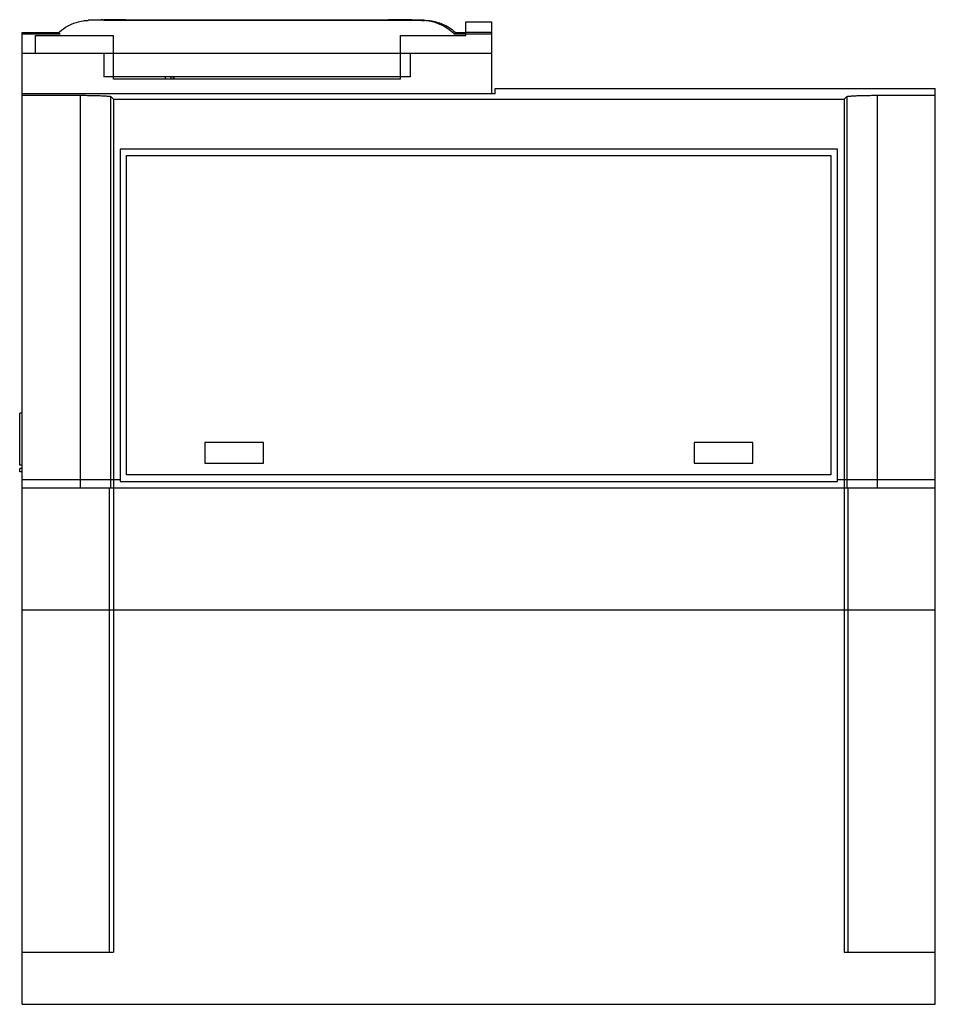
# Model space of a CAD drawing. Header units: millimetres. Extents: x 19 to 160, y 47 to 198.
import ezdxf

# ---------------------------------------------------------------- set-up
doc = ezdxf.new("R2010")
doc.units = ezdxf.units.MM
doc.header["$LTSCALE"] = 16.114621
doc.layers.get('0').update_dxf_attribs({"linetype": 'CONTINUOUS'})

msp = doc.modelspace()

# ---------------------------------------------------------------- linework, layer by layer
at = {"color": 7, "linetype": 'Continuous'}
for p, q in [((29.97, 198.33), (79.37, 198.33)), ((32.14, 198.33), (31.95, 198.33)), ((32.14, 198.33), (32.14, 198.33)), ((32.36, 198.33), (32.39, 198.33)), ((34.72, 198.36), (32.37, 198.33)), ((81.15, 198.23), (32.37, 198.23)), ((33.94, 198.36), (34.67, 198.36)), ((35.7, 198.37), (35.6, 198.37)), ((35.7, 198.37), (35.63, 198.37)), ((35.63, 198.37), (35.7, 198.37)), ((35.7, 198.37), (76.03, 198.37)), ((76.03, 198.37), (76.11, 198.37)), ((76.13, 198.37), (76.03, 198.37)), ((76.11, 198.37), (76.03, 198.37)), ((79.19, 198.34), (79.38, 198.33)), ((87.87, 195.93), (87.87, 198.03)), ((87.87, 198.03), (91.87, 198.03)), ((91.87, 187), (91.87, 198.03)), ((19.87, 193.23), (19.87, 196.42)), ((19.87, 196.42), (25.5, 196.42)), ((86.24, 196.42), (87.87, 196.42)), ((91.87, 196.43), (87.87, 196.43)), ((19.87, 196.23), (25.68, 196.23)), ((21.87, 193.23), (21.87, 195.93)), ((21.87, 195.93), (33.87, 195.93)), ((25.68, 196.23), (25.28, 196.26)), ((33.87, 189.23), (33.87, 195.93)), ((77.87, 189.23), (77.87, 195.93)), ((77.87, 195.93), (87.87, 195.93)), ((86.45, 196.26), (86.06, 196.23)), ((86.06, 196.23), (91.87, 196.23)), ((19.87, 47.33), (19.87, 193.23)), ((19.87, 193.23), (21.87, 193.23)), ((19.87, 193.23), (91.87, 193.23)), ((32.37, 193.23), (32.37, 189.63)), ((79.37, 189.63), (79.37, 193.23)), ((79.37, 189.63), (32.37, 189.63)), ((77.87, 189.23), (33.87, 189.23)), ((41.76, 189.63), (41.76, 189.23)), ((42.7, 189.23), (42.7, 189.63)), ((43, 189.63), (43, 189.23)), ((43.17, 189.23), (43.17, 189.63)), ((92.37, 187), (92.37, 187.83)), ((92.37, 187.83), (159.87, 187.83)), ((159.87, 47.33), (159.87, 187.83)), ((92.37, 187), (19.87, 187)), ((28.73, 186.78), (28.73, 126.53)), ((33.46, 126.53), (33.46, 186.56)), ((33.87, 186.16), (33.87, 55.33)), ((33.87, 186.16), (145.87, 186.16)), ((145.87, 186.16), (145.87, 55.33)), ((146.28, 186.56), (146.28, 126.53)), ((151.01, 126.53), (151.01, 186.78)), ((34.87, 178.53), (34.87, 127.53)), ((144.87, 178.53), (34.87, 178.53)), ((144.87, 127.53), (144.87, 178.53)), ((35.87, 128.53), (35.87, 177.53)), ((35.87, 177.53), (143.87, 177.53)), ((143.87, 177.53), (143.87, 128.53)), ((19.47, 130.03), (19.47, 138.03)), ((19.87, 138.03), (19.47, 138.03)), ((47.87, 133.53), (47.87, 130.33)), ((56.87, 133.53), (47.87, 133.53)), ((56.87, 130.33), (56.87, 133.53)), ((131.87, 133.53), (122.87, 133.53)), ((122.87, 133.53), (122.87, 130.33)), ((131.87, 130.33), (131.87, 133.53)), ((19.87, 130.03), (19.47, 130.03)), ((47.87, 130.33), (56.87, 130.33)), ((122.87, 130.33), (131.87, 130.33)), ((19.47, 129.03), (19.47, 129.53)), ((19.87, 129.53), (19.47, 129.53)), ((19.87, 129.03), (19.47, 129.03)), ((143.87, 128.53), (35.87, 128.53)), ((19.87, 127.83), (34.87, 127.83)), ((34.87, 127.53), (144.87, 127.53)), ((144.87, 127.83), (159.87, 127.83)), ((159.87, 126.53), (19.87, 126.53)), ((33.22, 55.33), (33.22, 126.53)), ((146.51, 55.33), (146.51, 126.53)), ((19.87, 107.83), (159.87, 107.83)), ((19.87, 55.33), (33.87, 55.33)), ((145.87, 55.33), (159.87, 55.33)), ((19.87, 47.33), (159.87, 47.33))]:
    msp.add_line(p, q, dxfattribs=at)
msp.add_arc((81.15, 191.22), 7.01, 45.6342, 90.0051, dxfattribs=at)
for centre, start_param, end_param in [((30.7, -912.17), -0.055028, -0.047924), ((149.04, -912.17), 0.047924, 0.055028)]:
    msp.add_ellipse(centre, major_axis=(0, 1100), ratio=0.052408, start_param=start_param, end_param=end_param, dxfattribs=at)
for points, knots in [([(25.28, 196.26), (25.65, 196.62), (26.42, 197.23), (27.77, 197.89), (28.98, 198.19), (29.73, 198.26), (29.97, 198.27)], [0, 0, 0, 0, 0.292265, 0.564167, 0.859976, 1, 1, 1, 1]), ([(32.39, 198.33), (32.51, 198.34), (33.02, 198.34), (33.54, 198.35), (33.94, 198.36)], [0, 0, 0, 0, 0.22766, 1, 1, 1, 1]), ([(35.6, 198.37), (35.5, 198.37), (35.12, 198.37), (34.74, 198.36), (34.46, 198.36)], [0, 0, 0, 0, 0.260937, 1, 1, 1, 1]), ([(34.67, 198.36), (34.75, 198.36), (35.07, 198.37), (35.38, 198.37), (35.63, 198.37)], [0, 0, 0, 0, 0.241405, 1, 1, 1, 1]), ([(76.11, 198.37), (76.4, 198.37), (77.43, 198.36), (78.46, 198.35), (79.19, 198.34)], [0, 0, 0, 0, 0.285665, 1, 1, 1, 1]), ([(79.6, 198.33), (79.36, 198.33), (78.21, 198.35), (77.05, 198.36), (76.13, 198.37)], [0, 0, 0, 0, 0.203482, 1, 1, 1, 1]), ([(79.38, 198.33), (79.74, 198.33), (80.38, 198.32), (81.12, 198.3), (81.63, 198.28), (81.97, 198.26), (82.41, 198.22), (82.95, 198.13), (83.72, 197.94), (84.6, 197.59), (85.57, 197.04), (86.17, 196.54), (86.45, 196.26)], [0, 0, 0, 0, 0.143154, 0.250411, 0.294872, 0.344205, 0.383685, 0.469524, 0.561376, 0.693731, 0.844149, 1, 1, 1, 1]), ([(81.15, 198.23), (81.2, 198.23), (81.29, 198.24), (81.39, 198.24), (81.45, 198.25), (81.49, 198.25), (81.52, 198.25), (81.53, 198.25), (81.56, 198.26), (81.53, 198.27), (81.52, 198.27), (81.49, 198.27), (81.45, 198.28), (81.38, 198.28), (81.28, 198.29), (81.14, 198.29), (80.96, 198.3), (80.75, 198.3), (80.51, 198.31), (80.23, 198.32), (79.93, 198.32), (79.71, 198.33), (79.6, 198.33)], [0, 0, 0, 0, 0.06147, 0.109295, 0.128093, 0.143484, 0.155473, 0.164071, 0.171301, 0.178718, 0.187416, 0.199504, 0.214995, 0.233894, 0.281924, 0.343604, 0.418932, 0.507901, 0.610502, 0.726726, 0.856564, 1, 1, 1, 1]), ([(19.87, 186.8), (20.61, 186.8), (21.9, 186.79), (23.74, 186.79), (25.96, 186.79), (27.62, 186.78), (28.73, 186.78)], [0, 0, 0, 0, 0.25, 0.4375, 0.625, 1, 1, 1, 1]), ([(28.73, 186.78), (29.03, 186.78), (29.62, 186.77), (30.48, 186.76), (31.27, 186.74), (31.96, 186.72), (32.47, 186.69), (32.82, 186.67), (33.02, 186.65), (33.19, 186.63), (33.32, 186.61), (33.4, 186.59), (33.45, 186.57), (33.46, 186.56)], [0, 0, 0, 0, 0.19089, 0.373663, 0.541972, 0.690357, 0.813823, 0.86491, 0.908314, 0.94371, 0.970814, 0.989514, 1, 1, 1, 1]), ([(146.28, 186.56), (146.29, 186.57), (146.33, 186.59), (146.42, 186.61), (146.55, 186.63), (146.71, 186.65), (146.92, 186.67), (147.26, 186.69), (147.77, 186.72), (148.47, 186.74), (149.26, 186.76), (150.12, 186.77), (150.71, 186.78), (151.01, 186.78)], [0, 0, 0, 0, 0.010481, 0.02917, 0.056263, 0.091654, 0.135054, 0.186139, 0.309604, 0.457994, 0.626312, 0.809096, 1, 1, 1, 1]), ([(151.01, 186.78), (151.75, 186.78), (153.04, 186.79), (154.88, 186.79), (157.1, 186.79), (158.76, 186.8), (159.87, 186.8)], [0, 0, 0, 0, 0.25, 0.4375, 0.625, 1, 1, 1, 1])]:
    msp.add_open_spline(points, degree=3, knots=knots, dxfattribs=at)

doc.saveas('drawing.dxf')
